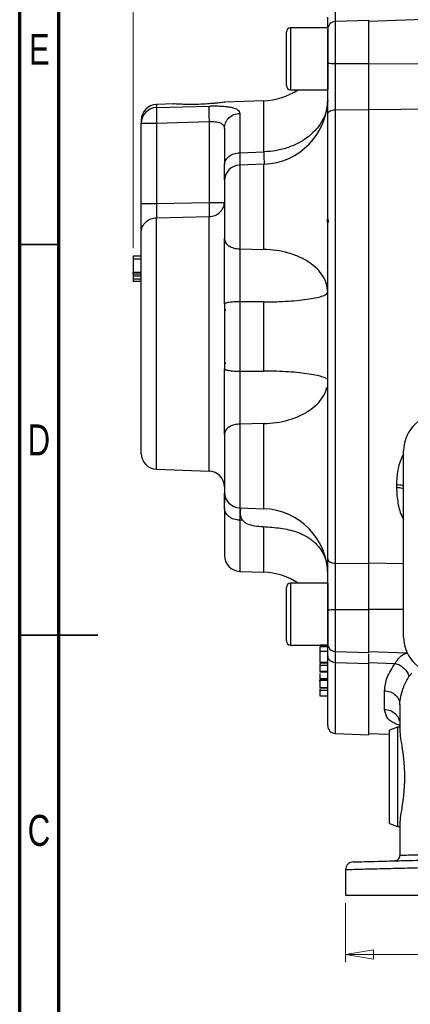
# Model space of a CAD drawing. Header units: inches. Extents: x 0.6 to 16.3, y 0.2 to 11.5.
# Tile 2 of 12: x 0.6 to 2.6, y 4 to 8.9. Entities that reach past the tile are written whole.
import ezdxf

# ---------------------------------------------------------------- set-up
doc = ezdxf.new("R2010")
doc.units = ezdxf.units.IN
doc.header["$MEASUREMENT"] = 0
doc.styles.add('SLDTEXTSTYLE0', font='TXT', dxfattribs={"width": 0.75})
doc.dimstyles.new('SLDDIMSTYLE1', dxfattribs={"dimtxt": 0.137795, "dimasz": 0.14, "dimexe": 0, "dimexo": 0.0625, "dimgap": 0.034449, "dimtad": 0, "dimdec": 1, "dimlfac": 1.5, "dimrnd": 1e-09, "dimzin": 12, "dimdsep": 46, "dimtxsty": 'SLDTEXTSTYLE0', "dimblk1": 'CLOSED', "dimblk2": 'CLOSED', "dimsah": 1, "dimcen": 0.09, "dimadec": 0, "dimazin": 3, "dimtfac": 1, "dimtdec": 1, "dimtofl": 0, "dimtmove": 0, "dimatfit": 3, "dimldrblk": 'CLOSED', "dimfxl": 0, "dimfrac": 2, "dimtolj": 1, "dimtzin": 12, "dimarcsym": 0})
doc.dimstyles.new('SLDDIMSTYLE3', dxfattribs={"dimtxt": 0.137795, "dimasz": 0.14, "dimexe": 0, "dimexo": 0.0625, "dimgap": 0.034449, "dimtad": 0, "dimdec": 1, "dimlfac": 1.5, "dimrnd": 1e-09, "dimzin": 4, "dimdsep": 46, "dimtxsty": 'SLDTEXTSTYLE0', "dimblk1": 'CLOSED', "dimblk2": 'CLOSED', "dimsah": 1, "dimcen": 0.09, "dimadec": 0, "dimazin": 1, "dimtfac": 1, "dimtdec": 1, "dimtofl": 0, "dimtmove": 0, "dimatfit": 3, "dimldrblk": 'CLOSED', "dimfxl": 0, "dimfrac": 2, "dimtolj": 1, "dimtzin": 12, "dimarcsym": 0})

# ---------------------------------------------------------------- blocks, each defined once
blk = doc.blocks.new('_Closed')
at = {"color": 0, "linetype": 'ByBlock', "lineweight": -2}
for p, q in [((-1, 0.166667), (0, 0)), ((-1, 0.166667), (-1, -0.166667)), ((0, 0), (-1, -0.166667)), ((0, 0), (-1, 0))]:
    blk.add_line(p, q, dxfattribs=at)
blk = doc.blocks.new('_D_9')
at = {"color": 7, "linetype": 'Continuous', "lineweight": 0}
for p, q in [((2.3224, 10.4137), (2.2804, 10.4137)), ((2.2804, 10.4137), (2.2804, 10.195)), ((2.6279, 10.4137), (2.6699, 10.4137)), ((2.6699, 10.4137), (2.6699, 10.195)), ((1.1626, 7.7959), (1.1626, 10.2546)), ((1.1626, 10.2153), (2.1596, 10.2153)), ((2.2804, 10.195), (2.3224, 10.195)), ((2.6699, 10.195), (2.6279, 10.195)), ((3.8576, 10.2153), (2.7907, 10.2153))]:
    blk.add_line(p, q, dxfattribs=at)
at = {"color": 7, "linetype": 'Continuous', "lineweight": 18, "xscale": 0.14, "yscale": 0.14, "rotation": 180.0000000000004}
blk.add_blockref('_Closed', (1.1626, 10.2153), dxfattribs=at)
at = {"color": 7, "linetype": 'Continuous', "lineweight": 18, "xscale": 0.14, "yscale": 0.14}
blk.add_blockref('_Closed', (3.8576, 10.2153), dxfattribs=at)
at = {"color": 7, "linetype": 'Continuous', "lineweight": 18, "char_height": 0.1378, "attachment_point": 1, "style": 'SLDTEXTSTYLE0'}
for s, insert in [('103', (2.3224, 10.3726)), ('4.0', (2.3479, 10.1665))]:
    blk.add_mtext(s, dxfattribs=dict(at, insert=insert))
blk = doc.blocks.new('_D_11')
at = {"color": 7, "linetype": 'Continuous', "lineweight": 0}
for p, q in [((2.231, 4.4957), (2.231, 4.1977)), ((5.4843, 4.4957), (5.4843, 4.1977)), ((4.5449, 4.4355), (4.5029, 4.4355)), ((4.5029, 4.4355), (4.5029, 4.2168)), ((4.8503, 4.4355), (4.8923, 4.4355)), ((4.8923, 4.4355), (4.8923, 4.2168)), ((2.231, 4.237), (4.3821, 4.237)), ((5.4843, 4.237), (5.0132, 4.237)), ((4.5029, 4.2168), (4.5449, 4.2168)), ((4.8923, 4.2168), (4.8503, 4.2168))]:
    blk.add_line(p, q, dxfattribs=at)
at = {"color": 7, "linetype": 'Continuous', "lineweight": 18, "xscale": 0.14, "yscale": 0.14, "rotation": 180.0000000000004}
blk.add_blockref('_Closed', (2.231, 4.237, 0.3544), dxfattribs=at)
at = {"color": 7, "linetype": 'Continuous', "lineweight": 18, "xscale": 0.14, "yscale": 0.14}
blk.add_blockref('_Closed', (5.4843, 4.237, 0.3544), dxfattribs=at)
at = {"color": 7, "linetype": 'Continuous', "lineweight": 18, "char_height": 0.1378, "attachment_point": 1, "style": 'SLDTEXTSTYLE0'}
for s, insert in [('124', (4.5449, 4.3944)), ('4.9', (4.5704, 4.1882))]:
    blk.add_mtext(s, dxfattribs=dict(at, insert=insert))

msp = doc.modelspace()

# ---------------------------------------------------------------- linework, layer by layer
at = {"color": 7, "linetype": 'Continuous', "lineweight": 70}
for p, q in [((0.5906, 0.1969), (0.5906, 11.4961)), ((0.7874, 0.3937), (0.7874, 11.2992))]:
    msp.add_line(p, q, dxfattribs=at)
at = {"color": 7, "linetype": 'Continuous', "lineweight": 25}
for p, q in [((3.8576, 8.9919), (2.348, 8.9392)), ((2.348, 8.9449), (2.1799, 8.939)), ((2.348, 8.7271), (2.348, 8.9449)), ((1.9333, 8.616), (1.9333, 8.886)), ((2.1413, 8.9074), (1.9546, 8.9074)), ((2.1413, 8.9074), (2.1413, 8.5947)), ((2.1799, 8.727), (2.348, 8.7271)), ((2.348, 8.7265), (3.8576, 8.7283)), ((1.9546, 8.5947), (2.1413, 8.5947)), ((1.8196, 8.5396), (1.622, 8.5327)), ((1.3674, 8.5239), (1.2798, 8.5208)), ((1.2798, 8.5054), (1.5441, 8.5131)), ((2.1799, 8.4942), (2.348, 8.496)), ((2.1799, 6.2086), (2.1799, 8.4942)), ((3.8576, 8.509), (2.348, 8.4931)), ((2.348, 6.2069), (2.348, 8.496)), ((1.2026, 8.4408), (1.2026, 8.4265)), ((1.6985, 8.4761), (1.6985, 8.2778)), ((1.2026, 8.4265), (1.2798, 8.4265)), ((1.2026, 8.0212), (1.2026, 8.4265)), ((1.2798, 8.4265), (1.5441, 8.4343)), ((1.2798, 8.4265), (1.2798, 8.0212)), ((1.5441, 8.4343), (1.5441, 8.0269)), ((1.6985, 8.2778), (1.8196, 8.2821)), ((1.8196, 8.2197), (1.6985, 8.2155)), ((1.2798, 8.0212), (1.5441, 8.0269)), ((1.2798, 7.9497), (1.5441, 7.9557)), ((1.6985, 7.7927), (1.8196, 7.7906)), ((1.2026, 7.7565), (1.1626, 7.7565)), ((1.2026, 7.7418), (1.1626, 7.7418)), ((1.1626, 7.7418), (1.1626, 7.676)), ((1.1626, 7.676), (1.2026, 7.676)), ((1.1626, 7.6664), (1.2026, 7.6664)), ((1.1626, 7.657), (1.2026, 7.657)), ((1.1626, 7.657), (1.1626, 7.6411)), ((1.2026, 7.6411), (1.1626, 7.6411)), ((1.2026, 7.6283), (1.1626, 7.6283)), ((1.8196, 7.5256), (1.6985, 7.5265)), ((1.6985, 7.5265), (1.6985, 7.1764)), ((1.8196, 7.1772), (1.8196, 7.5256)), ((1.6275, 7.4863), (1.6213, 7.4802)), ((1.6213, 7.2227), (1.6275, 7.2165)), ((1.6985, 7.1764), (1.8196, 7.1772)), ((1.8196, 6.9123), (1.6985, 6.9102)), ((2.5236, 5.8357), (2.5236, 6.7752)), ((1.2798, 6.6821), (1.5441, 6.6728)), ((2.4871, 6.6048), (2.4871, 6.5885)), ((1.6985, 6.4874), (1.8196, 6.4832)), ((1.7135, 6.4245), (1.6985, 6.425)), ((2.1799, 6.2086), (2.348, 6.2069)), ((1.6985, 6.1675), (1.8196, 6.1632)), ((2.1413, 6.1082), (1.9546, 6.1082)), ((2.1413, 6.1082), (2.1413, 5.7955)), ((1.9333, 5.8168), (1.9333, 6.0868)), ((2.1799, 5.9759), (2.348, 5.9758)), ((2.348, 5.758), (2.348, 5.9758)), ((1.9546, 5.7955), (2.1413, 5.7955)), ((2.1413, 5.7955), (2.1013, 5.7955)), ((2.1013, 5.7955), (2.1013, 5.7936)), ((2.1413, 5.7879), (2.1013, 5.7879)), ((2.1013, 5.7714), (2.1013, 5.7684)), ((2.1413, 5.7637), (2.1013, 5.7637)), ((2.1425, 5.8018), (2.1417, 5.8061)), ((2.1799, 5.7638), (2.348, 5.758)), ((2.348, 5.7636), (2.5414, 5.7569)), ((2.1413, 5.7078), (2.1013, 5.7078)), ((2.1799, 5.7084), (2.348, 5.7025)), ((2.348, 5.7085), (2.4807, 5.7038)), ((2.348, 5.7025), (2.348, 5.7085)), ((2.1013, 5.706), (2.1413, 5.706)), ((2.1013, 5.7017), (2.1013, 5.6935)), ((2.1413, 5.6935), (2.1013, 5.6935)), ((2.1413, 5.6623), (2.1013, 5.6623)), ((2.1013, 5.6611), (2.1413, 5.6611)), ((2.348, 5.3442), (2.348, 5.7025)), ((2.1413, 5.6256), (2.1013, 5.6256)), ((2.1013, 5.6251), (2.1413, 5.6251)), ((2.1013, 5.6209), (2.1013, 5.6181)), ((2.1413, 5.6181), (2.1013, 5.6181)), ((2.1013, 5.5829), (2.1413, 5.5829)), ((2.1413, 5.5783), (2.1013, 5.5783)), ((2.1413, 5.5675), (2.1013, 5.5675)), ((2.4271, 5.4721), (2.4271, 5.5661)), ((2.1013, 5.5409), (2.1413, 5.5409)), ((2.5043, 5.4948), (2.5043, 5.3668)), ((2.4923, 5.3818), (2.4523, 5.3672)), ((2.4523, 4.8962), (2.4523, 5.3672)), ((2.5043, 5.3818), (2.4923, 5.3818)), ((2.4923, 5.3818), (2.4923, 4.8817)), ((2.1799, 5.3501), (2.348, 5.3442)), ((2.348, 5.3508), (2.4523, 5.3472)), ((2.4523, 4.8962), (2.4923, 4.8817)), ((2.4923, 4.8817), (2.5043, 4.8817)), ((2.5043, 4.8966), (2.5043, 4.7352)), ((2.231, 4.6631), (2.231, 4.535)), ((2.231, 4.535), (3.0207, 4.535))]:
    msp.add_line(p, q, dxfattribs=at)
at = {"color": 8, "linetype": 'Continuous', "lineweight": 25}
for p, q in [((2.1799, 8.727), (2.1799, 8.939)), ((1.9546, 8.9074), (1.9546, 8.5947)), ((1.8196, 8.2821), (1.8196, 8.5396)), ((1.2798, 8.5208), (1.2798, 8.5054)), ((1.6985, 8.2155), (1.6985, 7.7927)), ((1.8196, 7.7906), (1.8196, 8.2197)), ((1.2798, 6.6821), (1.2798, 7.9497)), ((1.5441, 6.6728), (1.5441, 7.9557)), ((1.6985, 6.9102), (1.6985, 6.4874)), ((1.8196, 6.4832), (1.8196, 6.9123)), ((1.6985, 6.425), (1.6985, 6.1675)), ((1.8196, 6.1632), (1.8196, 6.3919)), ((2.348, 6.2098), (2.5236, 6.208)), ((1.9546, 6.1082), (1.9546, 5.7955)), ((2.1799, 5.7638), (2.1799, 5.9759)), ((2.348, 5.9763), (2.5236, 5.9763)), ((2.1799, 5.3501), (2.1799, 5.7084)), ((2.5505, 5.6381), (2.5643, 5.6546))]:
    msp.add_line(p, q, dxfattribs=at)
at = {"color": 7, "linetype": 'Continuous', "lineweight": 35}
for p, q in [((0.7874, 7.815), (0.5906, 7.815)), ((0.5906, 5.8465), (0.9843, 5.8465)), ((0.7874, 5.8465), (0.5906, 5.8465))]:
    msp.add_line(p, q, dxfattribs=at)
at = {"color": 7, "linetype": 'Continuous', "lineweight": 25}
for centre, radius, start, end in [((2.1813, 8.8991), 0.04, 92, 180), ((1.9546, 8.886), 0.0213, 90, 180), ((1.808, 8.8728), 0.3333, 272, 303.4647), ((1.9546, 8.616), 0.0213, 180, 270), ((1.808, 8.5528), 0.3333, 272, 0), ((1.2826, 8.4408), 0.08, 92, 180), ((1.2821, 8.426), 0.0794, 91.606, 179.636), ((1.7013, 8.1355), 0.08, 92, 180), ((1.2826, 6.762), 0.08, 180, 268), ((1.5413, 6.5929), 0.08, 0, 88), ((1.7013, 6.5674), 0.08, 180, 268), ((1.808, 6.15), 0.3333, 0, 88), ((1.7013, 6.2474), 0.08, 180, 268), ((1.808, 5.8301), 0.3333, 56.5353, 88), ((1.9546, 6.0868), 0.0213, 90, 180), ((1.9546, 5.8168), 0.0213, 180, 270), ((2.1813, 5.8038), 0.04, 180, 268), ((2.1813, 5.3901), 0.04, 180, 268)]:
    msp.add_arc(centre, radius, start, end, dxfattribs=at)
for centre, major_axis, start_param, end_param in [((2.7362, 6.7692), (0.2087, -0.0437), 1.792973, 3.333612), ((2.7362, 5.8417), (0.2087, 0.0437), 2.949574, 4.490212)]:
    msp.add_ellipse(centre, major_axis=major_axis, ratio=0.927683, start_param=start_param, end_param=end_param, dxfattribs=at)
at = {"color": 8, "linetype": 'Continuous', "lineweight": 25}
for points, knots in [([(2.1798, 8.935), (2.1798, 8.9355), (2.1798, 8.9367), (2.1798, 8.941), (2.1798, 8.9513), (2.1798, 8.9665), (2.1799, 8.9844), (2.1799, 8.9944)], [0, 0, 0, 0, 0.123713, 0.301736, 0.478732, 0.708095, 1, 1, 1, 1]), ([(1.6985, 8.2778), (1.6984, 8.2602), (1.6982, 8.2323), (1.6982, 8.2198), (1.6982, 8.2152)], [0, 0, 0, 0, 0.6343063, 1, 1, 1, 1]), ([(1.8196, 8.2821), (1.8199, 8.2683), (1.8206, 8.2413), (1.8207, 8.2275), (1.8207, 8.2208)], [0, 0, 0, 0, 0.510038, 1, 1, 1, 1]), ([(2.5236, 6.7564), (2.5213, 6.7529), (2.5056, 6.7285), (2.492, 6.6761), (2.4887, 6.6286), (2.4871, 6.6048)], [0, 0, 0, 0, 0.0784815, 0.5396743, 1, 1, 1, 1]), ([(2.4871, 6.6048), (2.4976, 6.6045), (2.511, 6.604), (2.5214, 6.6011), (2.5236, 6.6005)], [0, 0, 0, 0, 0.786207, 1, 1, 1, 1]), ([(2.4871, 6.5885), (2.4889, 6.5628), (2.4926, 6.5115), (2.5069, 6.4577), (2.5218, 6.4326), (2.5236, 6.4296)], [0, 0, 0, 0, 0.466755, 0.935839, 1, 1, 1, 1]), ([(2.5236, 6.584), (2.5214, 6.5847), (2.511, 6.5877), (2.4976, 6.5881), (2.4871, 6.5885)], [0, 0, 0, 0, 0.213793, 1, 1, 1, 1]), ([(2.1799, 5.7084), (2.1799, 5.7185), (2.1798, 5.7364), (2.1798, 5.7515), (2.1798, 5.7619), (2.1798, 5.7661), (2.1798, 5.7673), (2.1798, 5.7677)], [0, 0, 0, 0, 0.294291, 0.525528, 0.703971, 0.883449, 1, 1, 1, 1]), ([(2.4807, 5.7038), (2.4882, 5.7153), (2.503, 5.7379), (2.525, 5.7529), (2.5402, 5.7551), (2.5435, 5.7555)], [0, 0, 0, 0, 0.4471518, 0.8827869, 1, 1, 1, 1]), ([(2.5043, 5.391), (2.4947, 5.3944), (2.4636, 5.4055), (2.4349, 5.4319), (2.4297, 5.4587), (2.4271, 5.4721)], [0, 0, 0, 0, 0.1828427, 0.591648, 1, 1, 1, 1]), ([(2.4271, 5.4721), (2.4373, 5.4707), (2.4578, 5.4678), (2.4829, 5.4503), (2.4984, 5.4305), (2.5005, 5.4165), (2.5012, 5.412)], [0, 0, 0, 0, 0.288362, 0.576723, 0.865085, 1, 1, 1, 1])]:
    msp.add_open_spline(points, degree=3, knots=knots, dxfattribs=at)
at = {"color": 7, "linetype": 'Continuous', "lineweight": 25}
for points, knots in [([(2.1413, 8.9062), (2.1413, 8.9125), (2.1413, 8.9253), (2.1413, 8.9494), (2.1413, 8.9616)], [0, 0, 0, 0, 0.491903, 1, 1, 1, 1]), ([(2.1413, 8.7321), (2.1413, 8.7432), (2.1413, 8.7658), (2.1413, 8.7993), (2.1413, 8.8301), (2.1413, 8.8566), (2.1413, 8.8778), (2.1413, 8.8921), (2.1413, 8.8991), (2.1413, 8.8984), (2.1413, 8.8982)], [0, 0, 0, 0, 0.132662, 0.26886, 0.405058, 0.53772, 0.670382, 0.80658, 0.942778, 1, 1, 1, 1]), ([(2.1413, 8.4714), (2.1413, 8.4909), (2.1413, 8.5298), (2.1413, 8.5954), (2.1413, 8.6636), (2.1413, 8.7093), (2.1413, 8.7321)], [0, 0, 0, 0, 0.250001, 0.499962, 0.749995, 1, 1, 1, 1]), ([(2.1799, 8.4942), (2.1799, 8.5006), (2.1799, 8.5157), (2.1798, 8.5386), (2.1798, 8.5659), (2.1798, 8.5947), (2.1798, 8.6312), (2.1798, 8.6753), (2.1799, 8.7085), (2.1799, 8.727)], [0, 0, 0, 0, 0.0931339, 0.221777, 0.3180535, 0.4565953, 0.5943378, 0.7728327, 1, 1, 1, 1]), ([(2.348, 8.496), (2.348, 8.5145), (2.348, 8.5487), (2.348, 8.6051), (2.348, 8.664), (2.348, 8.705), (2.348, 8.7271)], [0, 0, 0, 0, 0.266835, 0.494114, 0.727989, 1, 1, 1, 1]), ([(2.348, 8.4931), (2.348, 8.5105), (2.348, 8.5454), (2.348, 8.6041), (2.348, 8.6652), (2.348, 8.7061), (2.348, 8.7265)], [0, 0, 0, 0, 0.250015, 0.500011, 0.750002, 1, 1, 1, 1]), ([(1.2798, 8.5054), (1.2797, 8.504), (1.2794, 8.5015), (1.279, 8.4925), (1.2789, 8.4776), (1.2791, 8.4543), (1.2796, 8.4356), (1.2798, 8.4265)], [0, 0, 0, 0, 0.162091, 0.299678, 0.500678, 0.758229, 1, 1, 1, 1]), ([(1.5706, 8.5263), (1.5592, 8.5254), (1.5342, 8.5233), (1.4898, 8.5212), (1.4441, 8.5207), (1.4044, 8.5217), (1.3777, 8.523), (1.3653, 8.5238), (1.367, 8.5237), (1.3675, 8.5237)], [0, 0, 0, 0, 0.13768, 0.302771, 0.47042, 0.636329, 0.796692, 0.949168, 1, 1, 1, 1]), ([(1.5441, 8.5131), (1.5438, 8.5106), (1.5434, 8.5055), (1.5432, 8.4868), (1.5434, 8.4623), (1.5438, 8.4437), (1.5441, 8.4343)], [0, 0, 0, 0, 0.250114, 0.5, 0.749886, 1, 1, 1, 1]), ([(1.5441, 8.5131), (1.5545, 8.5133), (1.5753, 8.5137), (1.605, 8.5128), (1.6321, 8.5106), (1.6634, 8.5056), (1.6922, 8.4955), (1.6964, 8.4826), (1.6985, 8.4761)], [0, 0, 0, 0, 0.1208618, 0.2423818, 0.365038, 0.4899099, 0.7430788, 1, 1, 1, 1]), ([(1.622, 8.5326), (1.6224, 8.5327), (1.6245, 8.533), (1.6138, 8.5314), (1.5943, 8.5288), (1.5769, 8.527), (1.5706, 8.5263)], [0, 0, 0, 0, 0.084586, 0.441347, 0.798912, 1, 1, 1, 1]), ([(2.1413, 6.2315), (2.1413, 6.2846), (2.1413, 6.3919), (2.1413, 6.5665), (2.1413, 6.7516), (2.1413, 6.9461), (2.1413, 7.1472), (2.1413, 7.3514), (2.1413, 7.5556), (2.1413, 7.7568), (2.1413, 7.9513), (2.1413, 8.1364), (2.1413, 8.3109), (2.1413, 8.4182), (2.1413, 8.4714)], [0, 0, 0, 0, 0.0799365, 0.1613321, 0.2440985, 0.328859, 0.4141979, 0.5, 0.5857968, 0.6711357, 0.7559015, 0.8386627, 0.920061, 1, 1, 1, 1]), ([(1.5441, 8.4343), (1.5495, 8.4345), (1.5602, 8.435), (1.5753, 8.4341), (1.5886, 8.432), (1.6, 8.4287), (1.6093, 8.4238), (1.6189, 8.4151), (1.6203, 8.4062), (1.6213, 8.4001)], [0, 0, 0, 0, 0.126137, 0.24819, 0.366906, 0.483099, 0.607893, 0.735386, 1, 1, 1, 1]), ([(1.6213, 8.4001), (1.6213, 8.3851), (1.6213, 8.355), (1.6213, 8.2928), (1.6213, 8.2411), (1.6213, 8.2153)], [0, 0, 0, 0, 0.3332602, 0.6667561, 1, 1, 1, 1]), ([(1.6213, 8.1417), (1.6213, 8.1493), (1.6213, 8.1658), (1.6213, 8.198), (1.6213, 8.2153)], [0, 0, 0, 0, 0.464975, 1, 1, 1, 1]), ([(1.6213, 8.1336), (1.6213, 8.1341), (1.6213, 8.1359), (1.6213, 8.1214), (1.6213, 8.0915), (1.6213, 8.0488), (1.6213, 7.9981), (1.6213, 7.943), (1.6213, 7.8887), (1.6213, 7.8592), (1.6213, 7.8448)], [0, 0, 0, 0, 0.0505214, 0.1889563, 0.3273911, 0.4593042, 0.5912172, 0.7296521, 0.8680869, 1, 1, 1, 1]), ([(1.2026, 7.8783), (1.2026, 7.886), (1.2026, 7.9013), (1.2026, 7.9363), (1.2026, 7.977), (1.2026, 8.0065), (1.2026, 8.0212)], [0, 0, 0, 0, 0.2503515, 0.5001323, 0.7500134, 1, 1, 1, 1]), ([(1.2798, 8.0212), (1.2797, 8.0133), (1.2794, 7.9968), (1.2793, 7.9764), (1.2795, 7.96), (1.2797, 7.9533), (1.2798, 7.9497)], [0, 0, 0, 0, 0.266777, 0.559333, 0.763657, 1, 1, 1, 1]), ([(1.5441, 8.0269), (1.5442, 8.0196), (1.5445, 8.0049), (1.5446, 7.9847), (1.5445, 7.9673), (1.5442, 7.9595), (1.5441, 7.9557)], [0, 0, 0, 0, 0.250045, 0.5, 0.749955, 1, 1, 1, 1]), ([(2.1389, 7.9317), (2.1397, 7.9368), (2.1404, 7.9425), (2.1412, 7.9482), (2.1413, 7.9486)], [0, 0, 0, 0, 0.924616, 1, 1, 1, 1]), ([(2.1413, 7.9451), (2.1415, 7.9438), (2.1424, 7.9369), (2.1434, 7.9307), (2.1441, 7.9256)], [0, 0, 0, 0, 0.189469, 1, 1, 1, 1]), ([(1.2026, 6.762), (1.2026, 6.7635), (1.2026, 6.7664), (1.2026, 6.7907), (1.2026, 6.8306), (1.2026, 6.8868), (1.2026, 6.9568), (1.2026, 7.0373), (1.2026, 7.1243), (1.2026, 7.2151), (1.2026, 7.3093), (1.2026, 7.4071), (1.2026, 7.5061), (1.2026, 7.602), (1.2026, 7.6904), (1.2026, 7.7674), (1.2026, 7.8317), (1.2026, 7.863), (1.2026, 7.8783)], [0, 0, 0, 0, 0.0594255, 0.1214102, 0.1852266, 0.25, 0.3147734, 0.3785898, 0.4405745, 0.5, 0.5594255, 0.6214102, 0.6852266, 0.75, 0.8147734, 0.8785898, 0.9405745, 1, 1, 1, 1]), ([(1.6213, 7.5147), (1.6213, 7.5442), (1.6213, 7.6033), (1.6213, 7.6911), (1.6213, 7.7741), (1.6213, 7.8212), (1.6213, 7.8448)], [0, 0, 0, 0, 0.250628, 0.501002, 0.750578, 1, 1, 1, 1]), ([(1.6985, 7.7927), (1.6984, 7.7678), (1.6982, 7.7259), (1.6982, 7.6553), (1.6983, 7.5911), (1.6984, 7.5476), (1.6985, 7.5265)], [0, 0, 0, 0, 0.322184, 0.542345, 0.777641, 1, 1, 1, 1]), ([(1.1626, 7.7565), (1.1626, 7.7564), (1.1626, 7.7562), (1.1626, 7.7545), (1.1626, 7.7517), (1.1626, 7.7474), (1.1626, 7.7439), (1.1626, 7.7418)], [0, 0, 0, 0, 0.223084, 0.378096, 0.533766, 0.720443, 1, 1, 1, 1]), ([(1.1626, 7.6664), (1.1626, 7.6672), (1.1626, 7.6687), (1.1626, 7.6711), (1.1626, 7.6736), (1.1626, 7.6756), (1.1626, 7.6759), (1.1626, 7.676)], [0, 0, 0, 0, 0.122712, 0.245202, 0.422712, 0.701515, 1, 1, 1, 1]), ([(1.1626, 7.6664), (1.1626, 7.6657), (1.1626, 7.6641), (1.1626, 7.6616), (1.1626, 7.659), (1.1626, 7.6573), (1.1626, 7.6571), (1.1626, 7.657)], [0, 0, 0, 0, 0.122267, 0.275232, 0.49997, 0.800379, 1, 1, 1, 1]), ([(1.1626, 7.6411), (1.1626, 7.6398), (1.1626, 7.6368), (1.1626, 7.6327), (1.1626, 7.6297), (1.1626, 7.6284), (1.1626, 7.6283), (1.1626, 7.6283)], [0, 0, 0, 0, 0.219537, 0.497684, 0.778259, 0.919006, 1, 1, 1, 1]), ([(1.6213, 6.8581), (1.6213, 6.8818), (1.6213, 6.9291), (1.6213, 7.0123), (1.6213, 7.0999), (1.6213, 7.1588), (1.6213, 7.1882)], [0, 0, 0, 0, 0.250628, 0.501002, 0.750578, 1, 1, 1, 1]), ([(1.6985, 7.1764), (1.6984, 7.1456), (1.6982, 7.0938), (1.6982, 7.0212), (1.6983, 6.9617), (1.6984, 6.927), (1.6985, 6.9102)], [0, 0, 0, 0, 0.322184, 0.542345, 0.777641, 1, 1, 1, 1]), ([(2.1354, 7.1373), (2.1353, 7.1375), (2.1333, 7.1407), (2.118, 7.1468), (2.0895, 7.1552), (2.0492, 7.1625), (2.0003, 7.1687), (1.9444, 7.1733), (1.8834, 7.1764), (1.8409, 7.177), (1.8196, 7.1772)], [0, 0, 0, 0, 0.005782, 0.147813, 0.289844, 0.431876, 0.573907, 0.715938, 0.857969, 1, 1, 1, 1]), ([(1.8196, 6.9123), (1.8409, 6.9135), (1.8834, 6.916), (1.9444, 6.9297), (2.0003, 6.9501), (2.0492, 6.9773), (2.0894, 7.0099), (2.1183, 7.0469), (2.1339, 7.076), (2.136, 7.0925), (2.1364, 7.0952)], [0, 0, 0, 0, 0.13899, 0.27798, 0.41697, 0.55596, 0.69495, 0.83394, 0.97293, 1, 1, 1, 1]), ([(1.6213, 6.8581), (1.6213, 6.8437), (1.6213, 6.8142), (1.6213, 6.7599), (1.6213, 6.7048), (1.6213, 6.6541), (1.6213, 6.6114), (1.6213, 6.5814), (1.6213, 6.567), (1.6213, 6.5688), (1.6213, 6.5692)], [0, 0, 0, 0, 0.131913, 0.270348, 0.408783, 0.540696, 0.672609, 0.811044, 0.949479, 1, 1, 1, 1]), ([(1.6213, 6.4876), (1.6213, 6.5049), (1.6213, 6.5372), (1.6213, 6.5536), (1.6213, 6.5612)], [0, 0, 0, 0, 0.537081, 1, 1, 1, 1]), ([(1.6244, 6.5479), (1.6243, 6.548), (1.6227, 6.5487), (1.622, 6.5403), (1.6214, 6.5266), (1.6213, 6.5152), (1.6213, 6.5117)], [0, 0, 0, 0, 0.054504, 0.513774, 0.852079, 1, 1, 1, 1]), ([(1.6213, 6.4876), (1.6213, 6.4641), (1.6213, 6.4167), (1.6213, 6.3584), (1.6213, 6.3101), (1.6213, 6.2746), (1.6213, 6.2517), (1.6213, 6.2488), (1.6213, 6.2474)], [0, 0, 0, 0, 0.1583568, 0.3202623, 0.4854871, 0.6556623, 0.8272624, 1, 1, 1, 1]), ([(1.6982, 6.4874), (1.6982, 6.4866), (1.6982, 6.482), (1.6983, 6.4618), (1.6984, 6.4371), (1.6985, 6.425)], [0, 0, 0, 0, 0.100774, 0.563097, 1, 1, 1, 1]), ([(1.703, 6.4872), (1.703, 6.4869), (1.7027, 6.4848), (1.7016, 6.4784), (1.7002, 6.4703), (1.7004, 6.4577), (1.7024, 6.446), (1.7059, 6.4346), (1.714, 6.4215), (1.7337, 6.4067), (1.7654, 6.398), (1.8061, 6.3937), (1.8637, 6.3898), (1.9338, 6.3825), (2.0024, 6.362), (2.0541, 6.3326), (2.0863, 6.3042), (2.1101, 6.2728), (2.1264, 6.2413), (2.1375, 6.2089), (2.1386, 6.1864), (2.1391, 6.1775)], [0, 0, 0, 0, 0.005791, 0.04004, 0.07763, 0.11046, 0.125702, 0.140539, 0.168536, 0.194779, 0.250575, 0.313561, 0.380065, 0.510701, 0.630766, 0.699071, 0.782977, 0.832589, 0.889352, 0.956471, 1, 1, 1, 1]), ([(2.1413, 5.9707), (2.1413, 5.9936), (2.1413, 6.0393), (2.1413, 6.1075), (2.1413, 6.173), (2.1413, 6.212), (2.1413, 6.2315)], [0, 0, 0, 0, 0.250001, 0.499962, 0.749995, 1, 1, 1, 1]), ([(2.1799, 5.9759), (2.1799, 5.9834), (2.1799, 6.0014), (2.1798, 6.0275), (2.1798, 6.0571), (2.1798, 6.0873), (2.1798, 6.123), (2.1798, 6.165), (2.1799, 6.193), (2.1799, 6.2086)], [0, 0, 0, 0, 0.093134, 0.221777, 0.318053, 0.456595, 0.594338, 0.772833, 1, 1, 1, 1]), ([(2.348, 5.9763), (2.348, 5.9968), (2.348, 6.0377), (2.348, 6.0988), (2.348, 6.1575), (2.348, 6.1924), (2.348, 6.2098)], [0, 0, 0, 0, 0.249999, 0.499989, 0.749984, 1, 1, 1, 1]), ([(2.348, 5.9758), (2.348, 5.9974), (2.348, 6.0375), (2.348, 6.096), (2.348, 6.153), (2.348, 6.188), (2.348, 6.2069)], [0, 0, 0, 0, 0.266854, 0.494133, 0.728007, 1, 1, 1, 1]), ([(2.1413, 5.8047), (2.1413, 5.8045), (2.1413, 5.8038), (2.1413, 5.8107), (2.1413, 5.8251), (2.1413, 5.8463), (2.1413, 5.8728), (2.1413, 5.9036), (2.1413, 5.9371), (2.1413, 5.9596), (2.1413, 5.9707)], [0, 0, 0, 0, 0.057222, 0.19342, 0.329618, 0.46228, 0.594942, 0.73114, 0.867338, 1, 1, 1, 1]), ([(2.1013, 5.7875), (2.1013, 5.7874), (2.1013, 5.7871), (2.1013, 5.7808), (2.1013, 5.7722), (2.1013, 5.7655), (2.1013, 5.7637)], [0, 0, 0, 0, 0.170222, 0.520063, 0.873247, 1, 1, 1, 1]), ([(2.1013, 5.7637), (2.1013, 5.7608), (2.1013, 5.7531), (2.1013, 5.7382), (2.1013, 5.7237), (2.1013, 5.7128), (2.1013, 5.7093), (2.1013, 5.7078)], [0, 0, 0, 0, 0.136117, 0.367254, 0.679818, 0.866894, 1, 1, 1, 1]), ([(2.1413, 5.7413), (2.1413, 5.7535), (2.1413, 5.7777), (2.1413, 5.7906), (2.1413, 5.797)], [0, 0, 0, 0, 0.504738, 1, 1, 1, 1]), ([(2.1413, 5.3901), (2.1413, 5.3921), (2.1413, 5.3962), (2.1413, 5.4291), (2.1413, 5.4804), (2.1413, 5.5507), (2.1413, 5.6362), (2.1413, 5.7065), (2.1413, 5.7413)], [0, 0, 0, 0, 0.1715935, 0.3422715, 0.511803, 0.6773255, 0.8401219, 1, 1, 1, 1]), ([(2.348, 5.7025), (2.348, 5.714), (2.348, 5.735), (2.348, 5.7463), (2.348, 5.7514)], [0, 0, 0, 0, 0.548133, 1, 1, 1, 1]), ([(2.1013, 5.6999), (2.1013, 5.6987), (2.1013, 5.6955), (2.1013, 5.6874), (2.1013, 5.6798), (2.1013, 5.6765), (2.1013, 5.6758)], [0, 0, 0, 0, 0.267908, 0.72107, 0.941078, 1, 1, 1, 1]), ([(2.1013, 5.6935), (2.1013, 5.6907), (2.1013, 5.682), (2.1013, 5.6719), (2.1013, 5.6646), (2.1013, 5.6627), (2.1013, 5.6623)], [0, 0, 0, 0, 0.2092524, 0.6495688, 0.9233867, 1, 1, 1, 1]), ([(2.1013, 5.6758), (2.1013, 5.6737), (2.1013, 5.6713), (2.1013, 5.669), (2.1013, 5.6687)], [0, 0, 0, 0, 0.869259, 1, 1, 1, 1]), ([(2.4271, 5.5661), (2.4296, 5.5878), (2.4345, 5.6315), (2.4653, 5.6797), (2.4807, 5.7038)], [0, 0, 0, 0, 0.499248, 1, 1, 1, 1]), ([(2.4807, 5.7038), (2.4887, 5.7012), (2.5048, 5.6958), (2.5259, 5.68), (2.5426, 5.6603), (2.5478, 5.6455), (2.5505, 5.6381)], [0, 0, 0, 0, 0.25, 0.5, 0.749999, 1, 1, 1, 1]), ([(2.1013, 5.6526), (2.1013, 5.6488), (2.1013, 5.6396), (2.1013, 5.6303), (2.1013, 5.6268), (2.1013, 5.6256)], [0, 0, 0, 0, 0.311758, 0.768383, 1, 1, 1, 1]), ([(2.1013, 5.6331), (2.1013, 5.633), (2.1013, 5.6323), (2.1013, 5.6309), (2.1013, 5.6295)], [0, 0, 0, 0, 0.094356, 1, 1, 1, 1]), ([(2.1013, 5.6146), (2.1013, 5.6152), (2.1013, 5.6167), (2.1013, 5.619), (2.1013, 5.6208), (2.1013, 5.6213), (2.1013, 5.6215)], [0, 0, 0, 0, 0.167284, 0.402583, 0.784135, 1, 1, 1, 1]), ([(2.1013, 5.6181), (2.1013, 5.6157), (2.1013, 5.6083), (2.1013, 5.5983), (2.1013, 5.5901), (2.1013, 5.5859), (2.1013, 5.5837), (2.1013, 5.5831), (2.1013, 5.5829)], [0, 0, 0, 0, 0.178225, 0.55629, 0.767496, 0.874166, 0.96252, 1, 1, 1, 1]), ([(2.5043, 5.4948), (2.5053, 5.5094), (2.5074, 5.5385), (2.5229, 5.5868), (2.541, 5.6205), (2.5505, 5.6381)], [0, 0, 0, 0, 0.3242, 0.646119, 1, 1, 1, 1]), ([(2.1013, 5.5886), (2.1013, 5.5885), (2.1013, 5.587), (2.1013, 5.5856), (2.1013, 5.5843)], [0, 0, 0, 0, 0.0581078, 1, 1, 1, 1]), ([(2.1013, 5.5829), (2.1013, 5.5829), (2.1013, 5.5828), (2.1013, 5.5829), (2.1013, 5.5829)], [0, 0, 0, 0, 0.954639, 1, 1, 1, 1]), ([(2.1013, 5.5814), (2.1013, 5.5808), (2.1013, 5.5796), (2.1013, 5.5786), (2.1013, 5.5784), (2.1013, 5.5783)], [0, 0, 0, 0, 0.3348969, 0.7570623, 1, 1, 1, 1]), ([(2.1013, 5.5737), (2.1013, 5.5721), (2.1013, 5.5689), (2.1013, 5.568), (2.1013, 5.5675)], [0, 0, 0, 0, 0.487699, 1, 1, 1, 1]), ([(2.1013, 5.572), (2.1013, 5.5696), (2.1013, 5.5623), (2.1013, 5.5533), (2.1013, 5.5463), (2.1013, 5.5429), (2.1013, 5.5412), (2.1013, 5.541), (2.1013, 5.5409)], [0, 0, 0, 0, 0.1782252, 0.5562899, 0.7674964, 0.8741664, 0.9625202, 1, 1, 1, 1]), ([(2.5043, 5.3668), (2.5052, 5.3545), (2.507, 5.3298), (2.5169, 5.2726), (2.5254, 5.2055), (2.529, 5.1317), (2.5254, 5.0579), (2.5169, 4.9909), (2.507, 4.9336), (2.5052, 4.9089), (2.5043, 4.8966)], [0, 0, 0, 0, 0.126038, 0.251235, 0.375843, 0.500004, 0.624154, 0.748766, 0.87396, 1, 1, 1, 1]), ([(2.2699, 4.7031), (2.2727, 4.7032), (2.2782, 4.7033), (2.3223, 4.7045), (2.391, 4.7063), (2.4843, 4.7087), (2.5984, 4.7117), (2.7291, 4.7151), (2.8718, 4.7189), (2.9717, 4.7215), (3.0217, 4.7228)], [0, 0, 0, 0, 0.12498, 0.249964, 0.374949, 0.499947, 0.624948, 0.749961, 0.874973, 1, 1, 1, 1]), ([(2.6724, 4.7399), (2.6468, 4.7392), (2.5971, 4.7378), (2.5449, 4.7364), (2.5106, 4.7354), (2.5064, 4.7353), (2.5043, 4.7352)], [0, 0, 0, 0, 0.256485, 0.500028, 0.751903, 1, 1, 1, 1]), ([(3.0207, 4.6828), (2.9994, 4.6823), (2.9583, 4.6813), (2.8996, 4.6798), (2.846, 4.6785), (2.7978, 4.6773), (2.7547, 4.6762), (2.7021, 4.6749), (2.641, 4.6734), (2.5734, 4.6717), (2.513, 4.6702), (2.4504, 4.6686), (2.388, 4.6671), (2.3302, 4.6656), (2.2785, 4.6643), (2.2391, 4.6633), (2.2336, 4.6632), (2.231, 4.6631)], [0, 0, 0, 0, 0.050646, 0.097711, 0.141196, 0.181099, 0.21742, 0.250159, 0.316877, 0.380798, 0.44192, 0.500244, 0.58712, 0.672575, 0.75661, 0.879898, 1, 1, 1, 1])]:
    msp.add_open_spline(points, degree=3, knots=knots, dxfattribs=at)
for points in [[(2.1413, 8.7321), (2.1419, 8.7315), (2.143, 8.7302), (2.1519, 8.7285), (2.1646, 8.7273), (2.1748, 8.7271), (2.1799, 8.727)], [(2.1413, 8.543), (2.1401, 8.5263), (2.1377, 8.4929), (2.1188, 8.4446), (2.0893, 8.3999), (2.0492, 8.3605), (2.0003, 8.3278), (1.9444, 8.3031), (1.8834, 8.2866), (1.8409, 8.2836), (1.8196, 8.2821)], [(2.1413, 8.4714), (2.1419, 8.4743), (2.143, 8.4802), (2.1519, 8.4876), (2.1646, 8.4929), (2.1748, 8.4938), (2.1799, 8.4942)], [(1.6213, 8.4001), (1.6224, 8.4098), (1.6247, 8.4293), (1.6425, 8.4541), (1.6679, 8.4718), (1.6883, 8.4746), (1.6985, 8.4761)], [(1.6213, 8.2153), (1.6224, 8.2233), (1.6247, 8.2393), (1.6425, 8.2597), (1.6679, 8.2743), (1.6883, 8.2767), (1.6985, 8.2778)], [(1.2026, 8.0212), (1.2038, 8.0212), (1.2061, 8.0212), (1.2238, 8.0212), (1.2492, 8.0212), (1.2696, 8.0212), (1.2798, 8.0212)], [(1.5441, 7.9557), (1.5543, 7.957), (1.5747, 7.9597), (1.6001, 7.9763), (1.6178, 7.9995), (1.6201, 8.0177), (1.6213, 8.0269)], [(1.5441, 8.0269), (1.5543, 8.0269), (1.5747, 8.0269), (1.6001, 8.0269), (1.6178, 8.0269), (1.6201, 8.0269), (1.6213, 8.0269)], [(1.2026, 7.8783), (1.2038, 7.8874), (1.2061, 7.9058), (1.2238, 7.9291), (1.2492, 7.9457), (1.2696, 7.9484), (1.2798, 7.9497)], [(1.6213, 7.8448), (1.6224, 7.8381), (1.6247, 7.8247), (1.6425, 7.8078), (1.6679, 7.7956), (1.6883, 7.7937), (1.6985, 7.7927)], [(2.1413, 7.5745), (2.1401, 7.5883), (2.1377, 7.616), (2.1188, 7.656), (2.0893, 7.693), (2.0492, 7.7256), (2.0003, 7.7527), (1.9444, 7.7731), (1.8834, 7.7868), (1.8409, 7.7893), (1.8196, 7.7906)], [(1.8196, 7.5256), (1.8409, 7.5259), (1.8834, 7.5265), (1.9444, 7.5296), (2.0003, 7.5342), (2.0492, 7.5403), (2.0893, 7.5477), (2.1188, 7.5561), (2.1377, 7.5651), (2.1401, 7.5713), (2.1413, 7.5745)], [(1.6985, 7.5265), (1.6883, 7.5263), (1.6679, 7.5258), (1.6425, 7.5231), (1.6247, 7.5192), (1.6224, 7.5162), (1.6213, 7.5147)], [(1.6213, 7.5147), (1.6213, 7.4603), (1.6213, 7.3514), (1.6213, 7.2426), (1.6213, 7.1882)], [(1.6213, 7.1882), (1.6224, 7.1867), (1.6247, 7.1836), (1.6425, 7.1798), (1.6679, 7.177), (1.6883, 7.1766), (1.6985, 7.1764)], [(1.6985, 6.9102), (1.6883, 6.9092), (1.6679, 6.9072), (1.6425, 6.8951), (1.6247, 6.8781), (1.6224, 6.8648), (1.6213, 6.8581)], [(1.6985, 6.425), (1.6883, 6.4262), (1.6679, 6.4286), (1.6425, 6.4431), (1.6247, 6.4635), (1.6224, 6.4796), (1.6213, 6.4876)], [(2.1413, 6.2315), (2.1419, 6.2285), (2.143, 6.2227), (2.1519, 6.2152), (2.1646, 6.2099), (2.1748, 6.2091), (2.1799, 6.2086)], [(2.1413, 5.9707), (2.1419, 5.9714), (2.143, 5.9727), (2.1519, 5.9744), (2.1646, 5.9756), (2.1748, 5.9758), (2.1799, 5.9759)], [(2.1413, 5.7413), (2.1419, 5.7371), (2.143, 5.7286), (2.1519, 5.7179), (2.1646, 5.7103), (2.1748, 5.7091), (2.1799, 5.7084)], [(2.4271, 5.5661), (2.4373, 5.5647), (2.4577, 5.562), (2.4831, 5.5454), (2.5008, 5.5222), (2.5031, 5.5039), (2.5043, 5.4948)], [(2.4783, 4.7086), (2.4817, 4.7091), (2.4886, 4.71), (2.4972, 4.7162), (2.5031, 4.7249), (2.5039, 4.7318), (2.5043, 4.7352)], [(2.2699, 4.7031), (2.2648, 4.7024), (2.2545, 4.701), (2.2417, 4.6917), (2.2327, 4.6786), (2.2315, 4.6683), (2.231, 4.6631)]]:
    msp.add_open_spline(points, degree=3, dxfattribs=at)

# ---------------------------------------------------------------- texts
at = {"color": 7, "linetype": 'Continuous', "lineweight": 0, "char_height": 0.1562, "attachment_point": 2, "style": 'SLDTEXTSTYLE0'}
for s, insert in [('E', (0.6893, 8.8769)), ('D', (0.6871, 6.9084)), ('C', (0.6873, 4.9399))]:
    msp.add_mtext(s, dxfattribs=dict(at, insert=insert))

# ---------------------------------------------------------------- dimensions: what is measured, and where the dimension line sits
at = {"color": 7, "linetype": 'Continuous', "lineweight": 18}
for base, p1, p2, dimstyle, picture, middle in [((3.8576, 10.2153), (1.1626, 7.7565), (3.8576, 10.262), 'SLDDIMSTYLE3', '_D_9', (2.4752, 10.2153)), ((5.4843, 4.237), (2.231, 4.535), (5.4843, 4.535), 'SLDDIMSTYLE1', '_D_11', (4.6976, 4.237))]:
    dim = msp.add_linear_dim(base=base, p1=p1, p2=p2, dimstyle=dimstyle, dxfattribs=at)
    dim.commit()
    dim.dimension.update_dxf_attribs({"geometry": picture, "text_midpoint": middle, "dimtype": 160})

doc.saveas('drawing.dxf')
